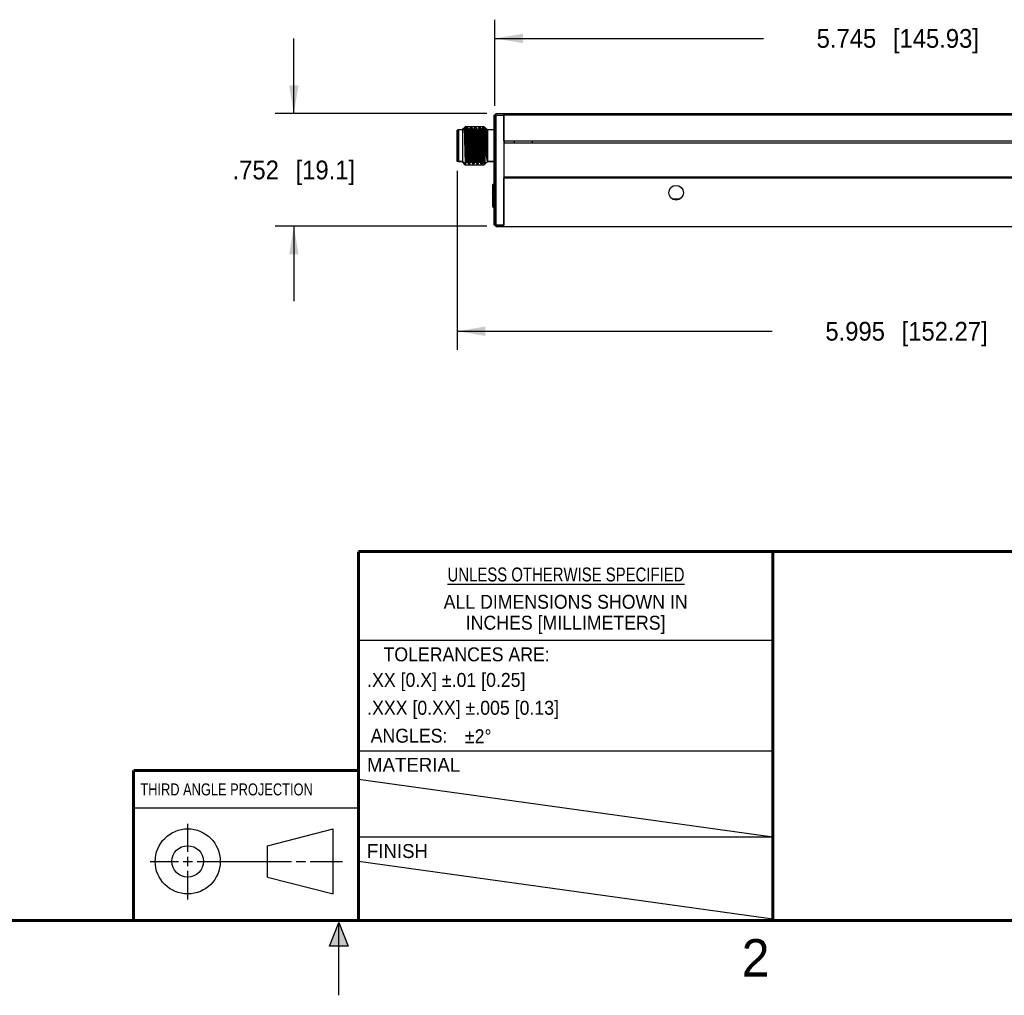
# Model space of a CAD drawing. Header units: inches. Extents: x 0 to 22, y 0 to 17.
# Tile 16 of 31: x 8.9 to 15.4, y 0 to 6.5. Entities that reach past the tile are written whole.
import ezdxf

# ---------------------------------------------------------------- set-up
doc = ezdxf.new("R2010")
doc.units = ezdxf.units.IN
doc.header["$LTSCALE"] = 1.21
doc.header["$MEASUREMENT"] = 0
doc.layers.get('0').update_dxf_attribs({"linetype": 'CONTINUOUS'})
doc.layers.add('02___PRT_ALL_AXES', color=7, linetype='CONTINUOUS')
doc.layers.add('INTFCLR_6', color=7, linetype='CONTINUOUS')
doc.styles.get("Standard").update_dxf_attribs({"font": 'txt', "width": 0.95})
doc.styles.add('TEXTSTYLE_2', font='txt')
doc.styles.add('TEXTSTYLE_4', font='txt', dxfattribs={"width": 0.8})
doc.styles.add('TEXTSTYLE_5', font='gdt', dxfattribs={"width": 0.95})
doc.dimstyles.new('DIMSTYLE_1', dxfattribs={"dimtxt": 0.125, "dimasz": 0.1875, "dimexe": 0.125, "dimexo": 0.0625, "dimgap": 0.0625, "dimtad": 0, "dimtih": 1, "dimtoh": 1, "dimdec": 3, "dimzin": 4, "dimdsep": 46, "dimtxsty": 'STANDARD', "dimblk": '_FILLED', "dimblk1": '_FILLED', "dimblk2": '_FILLED', "dimcen": 0.09, "dimadec": 3, "dimazin": 1, "dimtp": 0.001, "dimtm": 0.001, "dimtfac": 1, "dimtdec": 3, "dimtofl": 0, "dimtmove": 0, "dimatfit": 3, "dimldrblk": '_FILLED', "dimfxl": 1, "dimtolj": 1, "dimtzin": 4, "dimarcsym": 0})

# ---------------------------------------------------------------- blocks, each defined once
blk = doc.blocks.new('_FILLED')
at = {"color": 0, "linetype": 'BYBLOCK'}
blk.add_solid([(0, 0), (-1, 0.167), (-1, -0.167)], dxfattribs=at)
blk = doc.blocks.new('*D0')
at = {"color": 6, "linetype": 'CONTINUOUS'}
for p, q in [((11.79, 5.4997), (11.79, 4.3054)), ((17.785, 5.0772), (17.785, 4.3054)), ((11.79, 4.4304), (13.8904, 4.4304)), ((17.785, 4.4304), (15.6842, 4.4304))]:
    blk.add_line(p, q, dxfattribs=at)
at = {"color": 6, "linetype": 'CONTINUOUS', "xscale": 0.1875, "yscale": 0.1875, "zscale": 0.1875, "rotation": 180}
blk.add_blockref('_FILLED', (11.79, 4.4304), dxfattribs=at)
at = {"color": 6, "linetype": 'CONTINUOUS', "xscale": 0.1875, "yscale": 0.1875, "zscale": 0.1875}
blk.add_blockref('_FILLED', (17.785, 4.4304), dxfattribs=at)
at = {"color": 6, "linetype": 'CONTINUOUS', "insert": (14.7873, 4.4929), "char_height": 0.125, "width": 1.66875, "attachment_point": 2, "line_spacing_factor": 0.9}
blk.add_mtext('5.995{\\ftxt.shx;\\W1.000000;\\H0.125000; }[152.27]', dxfattribs=at)
blk = doc.blocks.new('*D1')
at = {"color": 2, "linetype": 'CONTINUOUS'}
for p, q in [((12.0398, 5.935), (12.0398, 6.509)), ((17.785, 5.9357), (17.785, 6.509)), ((12.0398, 6.384), (13.8322, 6.384)), ((17.785, 6.384), (15.6259, 6.384))]:
    blk.add_line(p, q, dxfattribs=at)
at = {"color": 2, "linetype": 'CONTINUOUS', "xscale": 0.1875, "yscale": 0.1875, "zscale": 0.1875, "rotation": 180}
blk.add_blockref('_FILLED', (12.0398, 6.384), dxfattribs=at)
at = {"color": 2, "linetype": 'CONTINUOUS', "xscale": 0.1875, "yscale": 0.1875, "zscale": 0.1875}
blk.add_blockref('_FILLED', (17.785, 6.384), dxfattribs=at)
at = {"color": 2, "linetype": 'CONTINUOUS', "insert": (14.729, 6.4465), "char_height": 0.125, "width": 1.66875, "attachment_point": 2, "line_spacing_factor": 0.9}
blk.add_mtext('5.745{\\ftxt.shx;\\W1.000000;\\H0.125000; }[145.93]', dxfattribs=at)
blk = doc.blocks.new('*D25')
at = {"color": 2, "linetype": 'CONTINUOUS'}
for p, q in [((10.6992, 5.8825), (10.6992, 6.3825)), ((11.9873, 5.8825), (10.5742, 5.8825)), ((11.9873, 5.1305), (10.5742, 5.1305)), ((10.6992, 5.1305), (10.6992, 4.6305))]:
    blk.add_line(p, q, dxfattribs=at)
at = {"color": 2, "linetype": 'CONTINUOUS', "xscale": 0.1875, "yscale": 0.1875, "zscale": 0.1875}
for p, rotation in [((10.6992, 5.8825), 269.9999999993), ((10.6992, 5.1305), 89.9999999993)]:
    blk.add_blockref('_FILLED', p, dxfattribs=dict(at, rotation=rotation))
at = {"color": 2, "linetype": 'CONTINUOUS', "insert": (10.6992, 5.569), "char_height": 0.125, "width": 1.3125, "attachment_point": 2, "line_spacing_factor": 0.9}
blk.add_mtext('.752{\\ftxt.shx;\\W1.000000;\\H0.125000; }[19.1]', dxfattribs=at)

msp = doc.modelspace()

# ---------------------------------------------------------------- linework, layer by layer
at = {"color": 7, "linetype": 'CONTINUOUS'}
for p, q in [((12.0348, 5.1405), (12.0348, 5.8725)), ((12.0398, 5.8725), (12.0348, 5.8725)), ((12.0498, 5.8825), (12.0398, 5.8725)), ((12.0398, 5.1405), (12.0398, 5.8725)), ((12.0448, 5.8775), (12.0498, 5.8725)), ((12.0498, 5.8825), (12.0998, 5.8825)), ((12.0498, 5.1405), (12.0498, 5.8725)), ((12.0498, 5.8725), (12.0998, 5.8725)), ((12.0998, 5.8825), (12.0998, 5.1405)), ((12.1, 5.7002), (12.1, 5.8832)), ((12.1, 5.8832), (17.775, 5.8832)), ((12.1, 5.8732), (17.775, 5.8732)), ((11.821, 5.7732), (11.843, 5.7952)), ((11.843, 5.7755), (11.843, 5.7952)), ((11.967, 5.7952), (11.843, 5.7952)), ((11.8512, 5.7899), (11.843, 5.7758)), ((11.8515, 5.7901), (11.8512, 5.7899)), ((11.8515, 5.7901), (11.8584, 5.7901)), ((11.8576, 5.7901), (11.8578, 5.7899)), ((11.8661, 5.7755), (11.8578, 5.7899)), ((11.8584, 5.7901), (11.8587, 5.7899)), ((11.8669, 5.7758), (11.8587, 5.7899)), ((11.8587, 5.7899), (11.8593, 5.7877)), ((11.879, 5.7899), (11.8708, 5.7758)), ((11.871, 5.7758), (11.8792, 5.7901)), ((11.8792, 5.7901), (11.879, 5.7899)), ((11.8792, 5.7901), (11.8862, 5.7901)), ((11.8853, 5.7901), (11.8856, 5.7899)), ((11.8939, 5.7755), (11.8856, 5.7899)), ((11.8862, 5.7901), (11.8865, 5.7899)), ((11.8946, 5.7758), (11.8865, 5.7899)), ((11.8865, 5.7899), (11.8871, 5.7877)), ((11.9067, 5.7899), (11.8986, 5.7758)), ((11.907, 5.7901), (11.9067, 5.7899)), ((11.907, 5.7901), (11.914, 5.7901)), ((11.9131, 5.7901), (11.9134, 5.7899)), ((11.9217, 5.7755), (11.9134, 5.7899)), ((11.914, 5.7901), (11.9142, 5.7899)), ((11.9224, 5.7758), (11.9142, 5.7899)), ((11.9142, 5.7899), (11.9149, 5.7877)), ((11.9345, 5.7899), (11.9264, 5.7758)), ((11.9348, 5.7901), (11.9345, 5.7899)), ((11.9409, 5.7901), (11.9348, 5.7901)), ((11.9409, 5.7901), (11.9412, 5.7899)), ((11.9495, 5.7755), (11.9412, 5.7899)), ((11.9418, 5.7901), (11.942, 5.7899)), ((11.9502, 5.7758), (11.942, 5.7899)), ((11.942, 5.7899), (11.9426, 5.7877)), ((11.9623, 5.7899), (11.9541, 5.7758)), ((11.9543, 5.7758), (11.9626, 5.7901)), ((11.9626, 5.7901), (11.9623, 5.7899)), ((11.9687, 5.7901), (11.9626, 5.7901)), ((11.967, 5.7952), (11.967, 5.7901)), ((11.9836, 5.7786), (11.967, 5.7952)), ((11.9687, 5.7901), (11.9689, 5.7899)), ((11.9773, 5.7755), (11.9689, 5.7899)), ((11.9695, 5.7901), (11.9698, 5.7899)), ((11.978, 5.7758), (11.9698, 5.7899)), ((11.9698, 5.7899), (11.9704, 5.7877)), ((11.79, 5.5622), (11.79, 5.7722)), ((11.7978, 5.7722), (11.79, 5.7722)), ((11.7988, 5.7732), (11.7949, 5.7693)), ((11.7949, 5.7638), (11.7949, 5.7693)), ((11.7949, 5.5673), (11.7949, 5.7638)), ((11.7988, 5.7732), (11.7988, 5.5634)), ((11.8264, 5.7732), (11.7988, 5.7732)), ((11.8264, 5.7732), (11.8347, 5.7816)), ((11.8264, 5.5634), (11.8264, 5.7732)), ((11.8347, 5.7816), (11.8349, 5.7815)), ((11.8384, 5.7755), (11.8349, 5.7815)), ((11.8351, 5.7811), (11.8356, 5.7816)), ((11.8356, 5.7816), (11.8358, 5.7815)), ((11.8391, 5.7758), (11.8358, 5.7815)), ((11.8358, 5.7815), (11.8362, 5.7796)), ((11.8432, 5.7758), (11.8382, 5.7758)), ((11.866, 5.7758), (11.871, 5.7758)), ((11.886, 5.6732), (11.883, 5.7479)), ((11.8891, 5.7479), (11.8921, 5.6732)), ((11.8987, 5.7758), (11.8938, 5.7758)), ((11.9137, 5.6732), (11.9108, 5.7479)), ((11.9169, 5.7479), (11.9198, 5.6732)), ((11.9265, 5.7758), (11.9215, 5.7758)), ((11.9415, 5.6732), (11.9386, 5.7479)), ((11.9447, 5.7479), (11.9476, 5.6732)), ((11.9493, 5.7758), (11.9543, 5.7758)), ((11.9686, 5.6936), (11.9663, 5.7478)), ((11.9821, 5.7758), (11.9771, 5.7758)), ((11.9802, 5.747), (11.9802, 5.7477)), ((11.9803, 5.7458), (11.9802, 5.747)), ((11.9845, 5.7802), (11.9819, 5.7758)), ((11.9847, 5.7803), (11.9845, 5.7802)), ((11.9847, 5.7803), (11.9917, 5.7732)), ((11.9853, 5.7802), (11.9851, 5.7798)), ((11.9855, 5.7803), (11.9853, 5.7802)), ((11.9855, 5.7803), (11.9926, 5.7732)), ((11.9858, 5.7795), (11.9855, 5.7803)), ((11.9884, 5.6936), (11.9868, 5.7474)), ((11.9917, 5.7732), (11.9917, 5.643)), ((12.0348, 5.7732), (11.9917, 5.7732)), ((11.8769, 5.6913), (11.8768, 5.6934)), ((11.8777, 5.6732), (11.8769, 5.6913)), ((11.8779, 5.6668), (11.8777, 5.6732)), ((11.8781, 5.6634), (11.8779, 5.6668)), ((11.8788, 5.6452), (11.8781, 5.6634)), ((11.8863, 5.6634), (11.886, 5.6732)), ((11.8921, 5.6732), (11.8924, 5.6634)), ((11.9003, 5.6732), (11.8994, 5.6945)), ((11.9007, 5.6634), (11.9003, 5.6732)), ((11.9016, 5.6421), (11.9007, 5.6634)), ((11.9054, 5.6732), (11.9046, 5.6944)), ((11.9059, 5.6634), (11.9054, 5.6732)), ((11.9067, 5.6422), (11.9059, 5.6634)), ((11.9141, 5.6634), (11.9137, 5.6732)), ((11.9198, 5.6732), (11.9202, 5.6634)), ((11.9281, 5.6732), (11.9272, 5.6941)), ((11.9285, 5.6634), (11.9281, 5.6732)), ((11.9294, 5.6425), (11.9285, 5.6634)), ((11.9332, 5.6732), (11.9324, 5.6941)), ((11.9336, 5.6634), (11.9332, 5.6732)), ((11.9345, 5.6426), (11.9336, 5.6634)), ((11.9419, 5.6634), (11.9415, 5.6732)), ((11.9476, 5.6732), (11.948, 5.6634)), ((11.9559, 5.6732), (11.955, 5.6937)), ((11.9563, 5.6634), (11.9559, 5.6732)), ((11.9571, 5.6429), (11.9563, 5.6634)), ((11.961, 5.6732), (11.9602, 5.6937)), ((11.9614, 5.6634), (11.961, 5.6732)), ((11.9623, 5.6429), (11.9614, 5.6634)), ((11.9748, 5.5551), (11.9748, 5.6908)), ((11.9748, 5.6908), (11.9803, 5.6291)), ((11.9891, 5.6652), (11.9879, 5.6936)), ((11.9891, 5.6652), (11.9884, 5.6936)), ((11.9891, 5.5686), (11.9891, 5.6652)), ((12.1, 5.7002), (17.785, 5.7002)), ((12.1, 5.6882), (12.1, 5.4582)), ((12.1, 5.6882), (17.785, 5.6882)), ((12.105, 5.6882), (12.105, 5.7002)), ((12.17, 5.7002), (12.17, 5.6882)), ((12.29, 5.7002), (12.29, 5.6882)), ((11.879, 5.6419), (11.8788, 5.6452)), ((11.8816, 5.5887), (11.8815, 5.5891)), ((11.9917, 5.643), (11.9917, 5.5634)), ((11.82, 5.5622), (11.79, 5.5622)), ((11.7949, 5.5673), (11.7988, 5.5634)), ((11.7988, 5.5634), (11.8264, 5.5634)), ((11.82, 5.5634), (11.82, 5.5622)), ((11.82, 5.5622), (11.843, 5.5392)), ((11.8289, 5.5608), (11.8264, 5.5634)), ((11.8289, 5.5611), (11.8289, 5.5608)), ((11.829, 5.561), (11.8289, 5.5611)), ((11.829, 5.5611), (11.8289, 5.5611)), ((11.8289, 5.5608), (11.8292, 5.5608)), ((11.829, 5.5611), (11.829, 5.561)), ((11.8298, 5.56), (11.8292, 5.5608)), ((11.8433, 5.5464), (11.8298, 5.56)), ((11.843, 5.5392), (11.843, 5.5468)), ((11.967, 5.5392), (11.843, 5.5392)), ((11.8433, 5.5464), (11.8433, 5.5469)), ((11.8433, 5.5469), (11.8437, 5.5464)), ((11.8437, 5.5464), (11.8433, 5.5464)), ((11.8437, 5.5464), (11.8439, 5.5467)), ((11.8439, 5.5467), (11.8521, 5.5608)), ((11.8442, 5.5464), (11.8439, 5.5467)), ((11.8442, 5.5464), (11.8442, 5.5469)), ((11.8442, 5.5469), (11.8445, 5.5464)), ((11.8445, 5.5464), (11.8442, 5.5464)), ((11.8445, 5.5464), (11.8448, 5.5467)), ((11.8448, 5.5467), (11.853, 5.5608)), ((11.8519, 5.5608), (11.8569, 5.5608)), ((11.8528, 5.5608), (11.8528, 5.5608)), ((11.8528, 5.5608), (11.8528, 5.5608)), ((11.8567, 5.5611), (11.8651, 5.5467)), ((11.8654, 5.5464), (11.8651, 5.5467)), ((11.8723, 5.5464), (11.8654, 5.5464)), ((11.8714, 5.5464), (11.8717, 5.5467)), ((11.8717, 5.5467), (11.8799, 5.5608)), ((11.872, 5.5468), (11.8723, 5.5464)), ((11.8723, 5.5464), (11.8726, 5.5467)), ((11.8726, 5.5467), (11.8808, 5.5608)), ((11.8797, 5.5608), (11.8847, 5.5608)), ((11.8845, 5.5611), (11.8928, 5.5467)), ((11.8931, 5.5464), (11.8928, 5.5467)), ((11.9001, 5.5464), (11.8931, 5.5464)), ((11.8992, 5.5464), (11.8995, 5.5467)), ((11.8995, 5.5467), (11.9077, 5.5608)), ((11.8998, 5.5468), (11.9001, 5.5464)), ((11.9001, 5.5464), (11.9004, 5.5467)), ((11.9004, 5.5467), (11.9085, 5.5608)), ((11.9075, 5.5608), (11.9125, 5.5608)), ((11.9123, 5.5611), (11.9206, 5.5467)), ((11.9209, 5.5464), (11.9206, 5.5467)), ((11.9279, 5.5464), (11.9209, 5.5464)), ((11.927, 5.5464), (11.9273, 5.5467)), ((11.9273, 5.5467), (11.9354, 5.5608)), ((11.9275, 5.5468), (11.9279, 5.5464)), ((11.9279, 5.5464), (11.9281, 5.5467)), ((11.9281, 5.5467), (11.9363, 5.5608)), ((11.9353, 5.5608), (11.9402, 5.5608)), ((11.9401, 5.5611), (11.9484, 5.5467)), ((11.9487, 5.5464), (11.9484, 5.5467)), ((11.9556, 5.5464), (11.9487, 5.5464)), ((11.9548, 5.5464), (11.9551, 5.5467)), ((11.9551, 5.5467), (11.9632, 5.5608)), ((11.9553, 5.5468), (11.9556, 5.5464)), ((11.9556, 5.5464), (11.9559, 5.5467)), ((11.9559, 5.5467), (11.9641, 5.5608)), ((11.9631, 5.5608), (11.968, 5.5608)), ((11.967, 5.5608), (11.967, 5.5392)), ((11.9755, 5.5477), (11.967, 5.5392)), ((11.9678, 5.5611), (11.968, 5.5608)), ((11.968, 5.5608), (11.9757, 5.5476)), ((11.9758, 5.5475), (11.9757, 5.5476)), ((11.9917, 5.5634), (11.9758, 5.5475)), ((11.9765, 5.5476), (11.9764, 5.548)), ((11.9767, 5.5475), (11.9765, 5.5476)), ((11.9926, 5.5634), (11.9767, 5.5475)), ((12.0348, 5.5622), (11.9914, 5.5622)), ((11.9917, 5.5634), (12.0348, 5.5634)), ((12.2879, 5.457), (12.0998, 5.457)), ((17.785, 5.4582), (12.1, 5.4582)), ((12.1, 5.1297), (12.1, 5.4547)), ((12.1, 5.4547), (17.785, 5.4547)), ((12.2879, 5.457), (12.2879, 5.4582)), ((12.2879, 5.4547), (12.2879, 5.457)), ((12.2886, 5.4547), (12.2886, 5.4582)), ((12.299, 5.4547), (12.299, 5.4582)), ((12.2996, 5.4582), (12.2996, 5.4547)), ((12.5344, 5.4547), (12.5344, 5.4582)), ((12.623, 5.4547), (12.623, 5.4582)), ((12.7116, 5.4547), (12.7116, 5.4582)), ((13.215, 5.4582), (13.215, 5.4547)), ((13.29, 5.4582), (13.29, 5.4547)), ((14.5894, 5.4547), (14.5894, 5.4582)), ((14.678, 5.4547), (14.678, 5.4582)), ((14.7666, 5.4547), (14.7666, 5.4582)), ((12.0256, 5.4046), (12.0256, 5.3595)), ((12.0256, 5.3928), (12.0348, 5.3928)), ((12.0335, 5.3595), (12.0335, 5.4125)), ((12.0335, 5.4125), (12.0348, 5.4125)), ((12.0256, 5.3595), (12.0256, 5.31)), ((12.0256, 5.3595), (12.0348, 5.3595)), ((12.0335, 5.257), (12.0335, 5.3595)), ((12.0335, 5.3484), (12.0348, 5.3484)), ((12.0256, 5.31), (12.0257, 5.2649)), ((12.0349, 5.31), (12.0256, 5.31)), ((12.0256, 5.2767), (12.0348, 5.2767)), ((12.0349, 5.3211), (12.0335, 5.3211)), ((12.0335, 5.257), (12.0348, 5.257)), ((12.0352, 5.1389), (12.0348, 5.1405)), ((12.0398, 5.1405), (12.0348, 5.1405)), ((12.0402, 5.1389), (12.0352, 5.1389)), ((12.0402, 5.1389), (12.0398, 5.1405)), ((12.0398, 5.1405), (12.0498, 5.1305)), ((12.0502, 5.1289), (12.0402, 5.1389)), ((12.0498, 5.1405), (12.0448, 5.1355)), ((12.0498, 5.1405), (12.0998, 5.1405)), ((12.0502, 5.1289), (12.0498, 5.1305)), ((12.0498, 5.1305), (12.0998, 5.1305)), ((12.0502, 5.1289), (12.1002, 5.1289)), ((12.1, 5.1297), (17.785, 5.1297))]:
    msp.add_line(p, q, dxfattribs=at)
at = {"color": 2, "linetype": 'CONTINUOUS'}
for p, q in [((11.1306, 2.3698), (13.8956, 2.3698)), ((11.1339, 1.6302), (13.8989, 1.6302)), ((13.8952, 1.0555), (11.1298, 1.4388)), ((9.63, 1.25), (11.13, 1.25)), ((9.9909, 0.9562), (9.9909, 1.143)), ((10.5223, 0.998), (10.9618, 1.1108)), ((10.9618, 0.6766), (10.9618, 1.1108)), ((13.895, 1.0554), (11.13, 1.0554)), ((10.5223, 0.788), (10.5223, 0.998)), ((9.9909, 0.8624), (9.9909, 0.9249)), ((9.7407, 0.8937), (9.9284, 0.8937)), ((9.9596, 0.8937), (10.0221, 0.8937)), ((10.0534, 0.8937), (10.6836, 0.8937)), ((10.7149, 0.8937), (10.7774, 0.8937)), ((10.8086, 0.8937), (11.0243, 0.8937)), ((13.8955, 0.509), (11.13, 0.8923)), ((9.9909, 0.6384), (9.9909, 0.8312)), ((10.5223, 0.788), (10.9618, 0.6766)), ((10.9375, 0.3287), (11, 0.485)), ((11, 0.485), (11.0625, 0.3287)), ((11, 0), (11, 0.485)), ((11.0625, 0.3287), (10.9375, 0.3287))]:
    msp.add_line(p, q, dxfattribs=at)
at = {"color": 2, "linetype": 'CONTINUOUS', "const_width": 0.02}
for points in [[(11.13, 2.96), (16.375, 2.96)], [(11.13, 0.5), (11.13, 2.96)], [(9.63, 1.5), (11.13, 1.5)], [(9.63, 0.5), (9.63, 1.5)], [(0.5, 0.5), (21.5, 0.5)]]:
    msp.add_lwpolyline(points, dxfattribs=at)
at = {"color": 7, "linetype": 'CONTINUOUS', "true_color": 0x1c1c1c, "const_width": 0.02}
msp.add_lwpolyline([(13.895, 2.96), (13.895, 0.5)], dxfattribs=at)
at = {"color": 2, "linetype": 'CONTINUOUS'}
for centre, radius in [((9.9909, 0.8937), 0.2171), ((9.9903, 0.893), 0.105)]:
    msp.add_circle(centre, radius, dxfattribs=at)
at = {"color": 7, "linetype": 'CONTINUOUS'}
for centre, radius, start, end in [((11.8355, 5.5648), 0.00751, 210.02074, 212.21103), ((11.8513, 5.5485), 0.00729, 191.76018, 192.44358), ((12.0335, 5.4046), 0.00787, 90, 180), ((12.0335, 5.2649), 0.00787, 180, 270)]:
    msp.add_arc(centre, radius, start, end, dxfattribs=at)
for points, knots in [([(11.8651, 5.5467), (11.865, 5.5469), (11.8648, 5.5473), (11.8646, 5.5481), (11.8644, 5.5492), (11.8641, 5.5511), (11.8637, 5.5543), (11.8633, 5.5588), (11.8629, 5.5644), (11.8625, 5.5709), (11.862, 5.5783), (11.8616, 5.5866), (11.8612, 5.5956), (11.8606, 5.6089), (11.8599, 5.6267), (11.8591, 5.649), (11.8582, 5.6721), (11.8574, 5.695), (11.8567, 5.7137), (11.8561, 5.7279), (11.8557, 5.7378), (11.8553, 5.747), (11.8549, 5.7555), (11.8544, 5.7633), (11.854, 5.7701), (11.8536, 5.776), (11.8532, 5.7809), (11.8528, 5.7848), (11.8524, 5.7873), (11.8521, 5.7888), (11.8519, 5.7894), (11.8518, 5.7898), (11.8517, 5.79), (11.8515, 5.7901), (11.8515, 5.7901)], [0, 0, 0, 0, 0.00227, 0.005633, 0.010109, 0.015696, 0.030162, 0.048934, 0.071862, 0.098719, 0.129265, 0.163234, 0.200298, 0.240116, 0.326553, 0.419345, 0.515083, 0.610236, 0.701299, 0.744238, 0.784922, 0.82296, 0.858012, 0.889763, 0.917902, 0.942182, 0.962395, 0.978341, 0.989895, 0.994011, 0.997021, 0.998121, 0.998962, 1, 1, 1, 1]), ([(11.8578, 5.7899), (11.8579, 5.7898), (11.8581, 5.7893), (11.8583, 5.7885), (11.8585, 5.7875), (11.8588, 5.7855), (11.8591, 5.7824), (11.8596, 5.7778), (11.86, 5.7723), (11.8604, 5.7658), (11.8608, 5.7584), (11.8612, 5.7501), (11.8616, 5.7411), (11.8622, 5.7278), (11.8629, 5.71), (11.8638, 5.6876), (11.8646, 5.6646), (11.8654, 5.6416), (11.8663, 5.6197), (11.867, 5.6024), (11.8676, 5.5896), (11.868, 5.5811), (11.8684, 5.5734), (11.8688, 5.5665), (11.8693, 5.5606), (11.8697, 5.5557), (11.8701, 5.5518), (11.8705, 5.5493), (11.8708, 5.5478), (11.8709, 5.5472), (11.8711, 5.5468), (11.8712, 5.5466), (11.8714, 5.5464), (11.8714, 5.5464)], [0, 0, 0, 0, 0.002243, 0.005572, 0.010009, 0.015558, 0.029973, 0.048707, 0.071578, 0.098399, 0.128926, 0.162862, 0.199907, 0.239723, 0.326146, 0.418958, 0.514727, 0.609928, 0.701045, 0.784717, 0.822789, 0.857874, 0.889637, 0.917806, 0.942117, 0.962333, 0.978299, 0.989879, 0.993995, 0.997003, 0.998103, 0.998948, 1, 1, 1, 1]), ([(11.883, 5.7479), (11.8829, 5.7511), (11.8826, 5.757), (11.8821, 5.7654), (11.8816, 5.7726), (11.8812, 5.7787), (11.8808, 5.7829), (11.8804, 5.7857), (11.8802, 5.7872), (11.88, 5.7885), (11.8798, 5.7893), (11.8796, 5.7897), (11.8795, 5.79), (11.8793, 5.7901), (11.8792, 5.7901)], [0, 0, 0, 0, 0.221624, 0.419267, 0.590574, 0.733608, 0.846874, 0.8919, 0.929023, 0.958217, 0.979503, 0.987231, 0.99309, 1, 1, 1, 1]), ([(11.8856, 5.7899), (11.8857, 5.7897), (11.8859, 5.7893), (11.8861, 5.7885), (11.8863, 5.7873), (11.8866, 5.7852), (11.887, 5.7819), (11.8874, 5.7771), (11.8878, 5.7712), (11.8883, 5.7642), (11.8887, 5.7564), (11.889, 5.7508), (11.8891, 5.7479)], [0, 0, 0, 0, 0.013523, 0.033786, 0.060955, 0.095046, 0.183656, 0.298804, 0.439538, 0.604446, 0.791845, 1, 1, 1, 1]), ([(11.9108, 5.7479), (11.9106, 5.751), (11.9103, 5.757), (11.9099, 5.7653), (11.9094, 5.7726), (11.909, 5.7787), (11.9086, 5.7829), (11.9082, 5.7857), (11.908, 5.7872), (11.9078, 5.7885), (11.9076, 5.7893), (11.9074, 5.7897), (11.9073, 5.79), (11.9071, 5.7901), (11.907, 5.7901)], [0, 0, 0, 0, 0.22166, 0.419238, 0.590591, 0.733652, 0.846856, 0.89191, 0.929091, 0.958299, 0.97955, 0.987256, 0.993097, 1, 1, 1, 1]), ([(11.9134, 5.7899), (11.9135, 5.7897), (11.9136, 5.7893), (11.9138, 5.7885), (11.9141, 5.7873), (11.9144, 5.7852), (11.9147, 5.7819), (11.9152, 5.7771), (11.9156, 5.7712), (11.916, 5.7642), (11.9165, 5.7564), (11.9167, 5.7508), (11.9169, 5.7479)], [0, 0, 0, 0, 0.013545, 0.033871, 0.061082, 0.095163, 0.183706, 0.298908, 0.439639, 0.60446, 0.791878, 1, 1, 1, 1]), ([(11.9386, 5.7479), (11.9384, 5.751), (11.9381, 5.757), (11.9377, 5.7653), (11.9372, 5.7726), (11.9367, 5.7787), (11.9363, 5.7829), (11.936, 5.7857), (11.9358, 5.7872), (11.9355, 5.7885), (11.9353, 5.7893), (11.9352, 5.7897), (11.935, 5.79), (11.9349, 5.7901), (11.9348, 5.7901)], [0, 0, 0, 0, 0.221666, 0.419277, 0.590554, 0.733665, 0.846868, 0.891875, 0.929032, 0.958272, 0.979575, 0.987289, 0.993122, 1, 1, 1, 1]), ([(11.9412, 5.7899), (11.9413, 5.7897), (11.9414, 5.7893), (11.9416, 5.7885), (11.9418, 5.7873), (11.9422, 5.7853), (11.9425, 5.7819), (11.9429, 5.7771), (11.9434, 5.7712), (11.9438, 5.7643), (11.9442, 5.7564), (11.9445, 5.7508), (11.9447, 5.7479)], [0, 0, 0, 0, 0.013533, 0.033803, 0.060941, 0.094969, 0.183553, 0.298748, 0.439436, 0.60437, 0.791841, 1, 1, 1, 1]), ([(11.9663, 5.7478), (11.9662, 5.751), (11.9659, 5.7569), (11.9654, 5.7653), (11.965, 5.7726), (11.9645, 5.7786), (11.9641, 5.7829), (11.9638, 5.7857), (11.9635, 5.7872), (11.9633, 5.7884), (11.9631, 5.7893), (11.9629, 5.7897), (11.9628, 5.79), (11.9627, 5.7901), (11.9626, 5.7901)], [0, 0, 0, 0, 0.22147, 0.419147, 0.590635, 0.733598, 0.846537, 0.891494, 0.928658, 0.957958, 0.979374, 0.98716, 0.993063, 1, 1, 1, 1]), ([(11.9689, 5.7899), (11.969, 5.7898), (11.9691, 5.7894), (11.9694, 5.7885), (11.9697, 5.7867), (11.9701, 5.7841), (11.9704, 5.7806), (11.9708, 5.7764), (11.9711, 5.7714), (11.9715, 5.7657), (11.972, 5.7569), (11.9726, 5.7444), (11.9733, 5.7279), (11.974, 5.7098), (11.9745, 5.6972), (11.9748, 5.6908)], [0, 0, 0, 0, 0.004575, 0.011109, 0.030219, 0.05741, 0.092511, 0.1353, 0.185533, 0.242861, 0.306871, 0.453243, 0.620657, 0.80459, 1, 1, 1, 1]), ([(11.8349, 5.7815), (11.835, 5.7814), (11.8351, 5.7811), (11.8352, 5.7804), (11.8353, 5.7796), (11.8355, 5.7784), (11.8356, 5.777), (11.8358, 5.7746), (11.836, 5.771), (11.8363, 5.766), (11.8365, 5.7601), (11.8368, 5.7533), (11.837, 5.7457), (11.8373, 5.7374), (11.8376, 5.7285), (11.8378, 5.719), (11.8382, 5.7055), (11.8386, 5.6878), (11.8391, 5.6662), (11.8397, 5.6446), (11.8402, 5.6237), (11.8407, 5.6042), (11.8412, 5.5868), (11.8416, 5.5739), (11.842, 5.565), (11.8422, 5.5596), (11.8425, 5.5551), (11.8427, 5.5515), (11.843, 5.5489), (11.8432, 5.5474), (11.8433, 5.5469)], [0, 0, 0, 0, 0.00164, 0.004369, 0.008204, 0.013141, 0.01917, 0.026276, 0.043655, 0.065129, 0.090486, 0.119472, 0.15183, 0.187271, 0.225448, 0.266011, 0.308612, 0.398348, 0.491457, 0.58468, 0.674785, 0.758701, 0.833599, 0.896995, 0.923717, 0.946825, 0.966133, 0.981494, 0.992802, 1, 1, 1, 1]), ([(11.8519, 5.5608), (11.8519, 5.5608), (11.8517, 5.5609), (11.8516, 5.5611), (11.8515, 5.5614), (11.8513, 5.562), (11.851, 5.5633), (11.8506, 5.5656), (11.8502, 5.5689), (11.8498, 5.5732), (11.8494, 5.5784), (11.8489, 5.5844), (11.8485, 5.5912), (11.8481, 5.5987), (11.8475, 5.6099), (11.8468, 5.6251), (11.846, 5.6444), (11.8451, 5.6646), (11.8443, 5.6849), (11.8435, 5.7046), (11.8426, 5.723), (11.8419, 5.7371), (11.8413, 5.7473), (11.8409, 5.7539), (11.8405, 5.7597), (11.8401, 5.7646), (11.8397, 5.7687), (11.8393, 5.7715), (11.839, 5.7733), (11.8388, 5.7742), (11.8386, 5.775), (11.8385, 5.7754), (11.8384, 5.7755)], [0, 0, 0, 0, 0.001155, 0.002038, 0.003171, 0.006231, 0.010377, 0.021936, 0.037806, 0.057898, 0.0821, 0.110179, 0.141829, 0.176741, 0.214605, 0.297913, 0.388709, 0.483573, 0.579072, 0.671752, 0.758151, 0.83506, 0.869124, 0.899832, 0.926867, 0.949937, 0.968886, 0.9836, 0.989338, 0.993982, 0.997531, 1, 1, 1, 1]), ([(11.8567, 5.5611), (11.8567, 5.5612), (11.8565, 5.5616), (11.8563, 5.5624), (11.8561, 5.5634), (11.8558, 5.5652), (11.8554, 5.568), (11.855, 5.5721), (11.8546, 5.577), (11.8542, 5.5828), (11.8537, 5.5894), (11.8532, 5.5996), (11.8524, 5.6137), (11.8516, 5.6321), (11.8508, 5.6518), (11.8499, 5.6721), (11.8491, 5.6923), (11.8483, 5.7115), (11.8476, 5.7267), (11.847, 5.7379), (11.8466, 5.7454), (11.8462, 5.7522), (11.8457, 5.7582), (11.8453, 5.7634), (11.8449, 5.7677), (11.8445, 5.7711), (11.8441, 5.7733), (11.8438, 5.7746), (11.8437, 5.7752), (11.8435, 5.7755), (11.8434, 5.7757), (11.8433, 5.7758), (11.8432, 5.7758)], [0, 0, 0, 0, 0.00249, 0.00606, 0.01073, 0.016499, 0.031294, 0.050356, 0.073528, 0.100586, 0.131292, 0.16538, 0.242378, 0.328782, 0.421415, 0.516892, 0.611713, 0.702406, 0.785655, 0.823515, 0.8584, 0.889998, 0.918004, 0.942172, 0.962298, 0.978187, 0.98972, 0.993842, 0.996876, 0.997995, 0.998866, 1, 1, 1, 1]), ([(11.8797, 5.5608), (11.8796, 5.5608), (11.8795, 5.5609), (11.8794, 5.5611), (11.8792, 5.5614), (11.8791, 5.562), (11.8787, 5.5633), (11.8784, 5.5655), (11.878, 5.5689), (11.8776, 5.5732), (11.8771, 5.5784), (11.8767, 5.5844), (11.8763, 5.5912), (11.8759, 5.5987), (11.8753, 5.6099), (11.8746, 5.6251), (11.8737, 5.6444), (11.8729, 5.6646), (11.8721, 5.6849), (11.8712, 5.7046), (11.8704, 5.7229), (11.8697, 5.7371), (11.8691, 5.7473), (11.8687, 5.7539), (11.8683, 5.7596), (11.8679, 5.7646), (11.8675, 5.7687), (11.8671, 5.7715), (11.8668, 5.7733), (11.8666, 5.7742), (11.8664, 5.775), (11.8662, 5.7754), (11.8661, 5.7755)], [0, 0, 0, 0, 0.001145, 0.002015, 0.003132, 0.006156, 0.010271, 0.021817, 0.037713, 0.057832, 0.08202, 0.110047, 0.141651, 0.176563, 0.214454, 0.297749, 0.3885, 0.483375, 0.578895, 0.671561, 0.757967, 0.834959, 0.869019, 0.899711, 0.926742, 0.949863, 0.968887, 0.983637, 0.98937, 0.994001, 0.997537, 1, 1, 1, 1]), ([(11.8768, 5.6934), (11.8766, 5.699), (11.8761, 5.71), (11.8754, 5.7257), (11.8748, 5.7379), (11.8743, 5.7467), (11.8739, 5.7525), (11.8735, 5.7578), (11.8732, 5.7624), (11.8728, 5.7663), (11.8725, 5.7696), (11.8721, 5.7719), (11.8719, 5.7734), (11.8717, 5.7742), (11.8715, 5.7749), (11.8714, 5.7754), (11.8712, 5.7757), (11.871, 5.7758), (11.871, 5.7758)], [0, 0, 0, 0, 0.205616, 0.397107, 0.569198, 0.646434, 0.7171, 0.780692, 0.836742, 0.884909, 0.924882, 0.956368, 0.968872, 0.979212, 0.987397, 0.99346, 0.997514, 1, 1, 1, 1]), ([(11.8969, 5.7477), (11.8967, 5.7496), (11.8965, 5.7533), (11.8962, 5.7585), (11.8958, 5.763), (11.8954, 5.7669), (11.8951, 5.7701), (11.8947, 5.7725), (11.8944, 5.7741), (11.8941, 5.7751), (11.894, 5.7754), (11.8939, 5.7755)], [0, 0, 0, 0, 0.206389, 0.391651, 0.554461, 0.693612, 0.808296, 0.897837, 0.961673, 0.983955, 1, 1, 1, 1]), ([(11.8994, 5.6945), (11.899, 5.7041), (11.8983, 5.7219), (11.8974, 5.7396), (11.8969, 5.7477)], [0, 0, 0, 0, 0.543927, 1, 1, 1, 1]), ([(11.902, 5.7477), (11.9019, 5.7498), (11.9016, 5.7538), (11.9012, 5.7594), (11.9008, 5.7643), (11.9004, 5.7683), (11.9, 5.7714), (11.8997, 5.7735), (11.8994, 5.7747), (11.8992, 5.7752), (11.899, 5.7755), (11.8989, 5.7757), (11.8988, 5.7758), (11.8987, 5.7758)], [0, 0, 0, 0, 0.223674, 0.42172, 0.592381, 0.734188, 0.846162, 0.927447, 0.956431, 0.977749, 0.985639, 0.991806, 1, 1, 1, 1]), ([(11.9046, 5.6944), (11.9042, 5.7041), (11.9034, 5.7219), (11.9025, 5.7396), (11.902, 5.7477)], [0, 0, 0, 0, 0.543943, 1, 1, 1, 1]), ([(11.9246, 5.7478), (11.9245, 5.7497), (11.9243, 5.7534), (11.9239, 5.7585), (11.9236, 5.763), (11.9232, 5.7669), (11.9228, 5.7701), (11.9225, 5.7725), (11.9222, 5.7742), (11.9219, 5.7751), (11.9218, 5.7754), (11.9217, 5.7755)], [0, 0, 0, 0, 0.206398, 0.391551, 0.554304, 0.693528, 0.808179, 0.897643, 0.961555, 0.983914, 1, 1, 1, 1]), ([(11.9272, 5.6941), (11.9268, 5.7039), (11.926, 5.7218), (11.9251, 5.7397), (11.9246, 5.7478)], [0, 0, 0, 0, 0.5442, 1, 1, 1, 1]), ([(11.9298, 5.7478), (11.9296, 5.7499), (11.9294, 5.7539), (11.929, 5.7595), (11.9286, 5.7643), (11.9282, 5.7683), (11.9278, 5.7714), (11.9274, 5.7735), (11.9271, 5.7747), (11.927, 5.7752), (11.9268, 5.7755), (11.9267, 5.7757), (11.9266, 5.7758), (11.9265, 5.7758)], [0, 0, 0, 0, 0.223651, 0.421558, 0.592191, 0.734055, 0.845946, 0.927237, 0.95631, 0.977709, 0.98562, 0.991796, 1, 1, 1, 1]), ([(11.9324, 5.6941), (11.9319, 5.7038), (11.9312, 5.7217), (11.9302, 5.7397), (11.9298, 5.7478)], [0, 0, 0, 0, 0.544215, 1, 1, 1, 1]), ([(11.9524, 5.7479), (11.9523, 5.7498), (11.9521, 5.7534), (11.9517, 5.7586), (11.9513, 5.7631), (11.951, 5.7669), (11.9506, 5.7701), (11.9503, 5.7726), (11.95, 5.7742), (11.9497, 5.7751), (11.9496, 5.7754), (11.9495, 5.7755)], [0, 0, 0, 0, 0.206476, 0.391758, 0.554481, 0.693642, 0.808362, 0.89782, 0.961599, 0.983913, 1, 1, 1, 1]), ([(11.955, 5.6937), (11.9546, 5.7036), (11.9538, 5.7216), (11.9529, 5.7397), (11.9524, 5.7479)], [0, 0, 0, 0, 0.544433, 1, 1, 1, 1]), ([(11.9575, 5.7479), (11.9574, 5.75), (11.9571, 5.754), (11.9567, 5.7595), (11.9563, 5.7643), (11.956, 5.7683), (11.9556, 5.7714), (11.9552, 5.7735), (11.9549, 5.7747), (11.9548, 5.7752), (11.9546, 5.7755), (11.9545, 5.7757), (11.9544, 5.7758), (11.9543, 5.7758)], [0, 0, 0, 0, 0.223977, 0.42198, 0.592119, 0.733439, 0.845172, 0.92663, 0.955869, 0.977469, 0.985481, 0.991741, 1, 1, 1, 1]), ([(11.9602, 5.6937), (11.9597, 5.7035), (11.9589, 5.7216), (11.958, 5.7397), (11.9575, 5.7479)], [0, 0, 0, 0, 0.544454, 1, 1, 1, 1]), ([(11.9802, 5.7477), (11.9801, 5.7496), (11.9799, 5.7533), (11.9795, 5.7584), (11.9791, 5.763), (11.9788, 5.7669), (11.9784, 5.7701), (11.9781, 5.7725), (11.9777, 5.7741), (11.9775, 5.7751), (11.9773, 5.7754), (11.9773, 5.7755)], [0, 0, 0, 0, 0.206411, 0.391688, 0.554504, 0.693666, 0.808363, 0.897891, 0.961686, 0.98396, 1, 1, 1, 1]), ([(11.9891, 5.5686), (11.9889, 5.5706), (11.9885, 5.5749), (11.9877, 5.5854), (11.9868, 5.6014), (11.9857, 5.6235), (11.9847, 5.6484), (11.9836, 5.6745), (11.9825, 5.7002), (11.9815, 5.7239), (11.9807, 5.7389), (11.9803, 5.7458)], [0, 0, 0, 0, 0.032722, 0.073589, 0.177221, 0.304559, 0.447775, 0.598055, 0.746147, 0.882934, 1, 1, 1, 1]), ([(11.9853, 5.7474), (11.9852, 5.7495), (11.9849, 5.7536), (11.9845, 5.7593), (11.9841, 5.7641), (11.9837, 5.7682), (11.9833, 5.7714), (11.983, 5.7735), (11.9827, 5.7747), (11.9825, 5.7752), (11.9824, 5.7755), (11.9823, 5.7757), (11.9821, 5.7758), (11.9821, 5.7758)], [0, 0, 0, 0, 0.22412, 0.422589, 0.593293, 0.734707, 0.846183, 0.927221, 0.956248, 0.977664, 0.985603, 0.991805, 1, 1, 1, 1]), ([(11.9868, 5.7474), (11.9867, 5.7498), (11.9865, 5.7543), (11.9863, 5.7607), (11.986, 5.7663), (11.9858, 5.7703), (11.9856, 5.7731), (11.9855, 5.7749), (11.9853, 5.7764), (11.9852, 5.7777), (11.9851, 5.7787), (11.9849, 5.7794), (11.9848, 5.7799), (11.9847, 5.7802), (11.9847, 5.7803)], [0, 0, 0, 0, 0.218347, 0.41271, 0.581372, 0.722976, 0.783281, 0.836417, 0.882273, 0.920749, 0.951754, 0.975239, 0.991241, 1, 1, 1, 1]), ([(11.9879, 5.6936), (11.9875, 5.7034), (11.9867, 5.7213), (11.9858, 5.7392), (11.9853, 5.7474)], [0, 0, 0, 0, 0.543845, 1, 1, 1, 1]), ([(11.8893, 5.5887), (11.8887, 5.6003), (11.8877, 5.6252), (11.8868, 5.6501), (11.8863, 5.6634)], [0, 0, 0, 0, 0.466616, 1, 1, 1, 1]), ([(11.8924, 5.6634), (11.8929, 5.6501), (11.8938, 5.6252), (11.8948, 5.6003), (11.8954, 5.5887)], [0, 0, 0, 0, 0.533389, 1, 1, 1, 1]), ([(11.9171, 5.5887), (11.9165, 5.6003), (11.9155, 5.6252), (11.9146, 5.6501), (11.9141, 5.6634)], [0, 0, 0, 0, 0.466611, 1, 1, 1, 1]), ([(11.9202, 5.6634), (11.9207, 5.6501), (11.9216, 5.6252), (11.9226, 5.6003), (11.9232, 5.5887)], [0, 0, 0, 0, 0.53339, 1, 1, 1, 1]), ([(11.9449, 5.5887), (11.9443, 5.6003), (11.9433, 5.6252), (11.9424, 5.6501), (11.9419, 5.6634)], [0, 0, 0, 0, 0.46661, 1, 1, 1, 1]), ([(11.948, 5.6634), (11.9485, 5.6501), (11.9494, 5.6252), (11.9504, 5.6003), (11.951, 5.5887)], [0, 0, 0, 0, 0.533388, 1, 1, 1, 1]), ([(11.9726, 5.589), (11.9723, 5.5967), (11.9715, 5.6131), (11.9702, 5.648), (11.9692, 5.6752), (11.9686, 5.6936)], [0, 0, 0, 0, 0.22102, 0.470203, 1, 1, 1, 1]), ([(11.8815, 5.5891), (11.8811, 5.5971), (11.8801, 5.6147), (11.8794, 5.6323), (11.879, 5.6419)], [0, 0, 0, 0, 0.456427, 1, 1, 1, 1]), ([(11.8845, 5.5611), (11.8844, 5.5612), (11.8843, 5.5615), (11.884, 5.5625), (11.8837, 5.5641), (11.8834, 5.5665), (11.883, 5.5697), (11.8826, 5.5735), (11.8823, 5.578), (11.8819, 5.5832), (11.8817, 5.5868), (11.8816, 5.5887)], [0, 0, 0, 0, 0.016233, 0.038674, 0.102738, 0.192397, 0.307098, 0.446173, 0.608829, 0.793875, 1, 1, 1, 1]), ([(11.8928, 5.5467), (11.8928, 5.5469), (11.8926, 5.5473), (11.8924, 5.5482), (11.8922, 5.5493), (11.8918, 5.5514), (11.8915, 5.5547), (11.891, 5.5595), (11.8906, 5.5654), (11.8902, 5.5724), (11.8897, 5.5802), (11.8894, 5.5858), (11.8893, 5.5887)], [0, 0, 0, 0, 0.013662, 0.034044, 0.061311, 0.09548, 0.184187, 0.299357, 0.440045, 0.604842, 0.792069, 1, 1, 1, 1]), ([(11.8954, 5.5887), (11.8955, 5.5856), (11.8958, 5.5796), (11.8963, 5.5713), (11.8968, 5.564), (11.8973, 5.5579), (11.8977, 5.5537), (11.898, 5.5509), (11.8982, 5.5494), (11.8985, 5.5481), (11.8987, 5.5473), (11.8988, 5.5469), (11.899, 5.5466), (11.8991, 5.5464), (11.8992, 5.5464)], [0, 0, 0, 0, 0.221569, 0.419171, 0.590452, 0.733472, 0.846736, 0.891765, 0.928895, 0.9581, 0.979405, 0.987147, 0.993024, 1, 1, 1, 1]), ([(11.9042, 5.5889), (11.9037, 5.597), (11.9028, 5.6147), (11.902, 5.6325), (11.9016, 5.6421)], [0, 0, 0, 0, 0.456117, 1, 1, 1, 1]), ([(11.9075, 5.5608), (11.9074, 5.5608), (11.9073, 5.5609), (11.9072, 5.5611), (11.907, 5.5614), (11.9069, 5.5619), (11.9066, 5.5631), (11.9062, 5.5652), (11.9058, 5.5684), (11.9054, 5.5724), (11.905, 5.5772), (11.9046, 5.5828), (11.9043, 5.5868), (11.9042, 5.5889)], [0, 0, 0, 0, 0.008288, 0.014506, 0.022448, 0.043857, 0.072889, 0.154098, 0.266074, 0.407928, 0.578452, 0.776374, 1, 1, 1, 1]), ([(11.9093, 5.5889), (11.9088, 5.597), (11.9079, 5.6148), (11.9071, 5.6325), (11.9067, 5.6422)], [0, 0, 0, 0, 0.456101, 1, 1, 1, 1]), ([(11.9123, 5.5611), (11.9122, 5.5612), (11.9121, 5.5615), (11.9118, 5.5625), (11.9115, 5.5641), (11.9111, 5.5666), (11.9108, 5.5697), (11.9104, 5.5736), (11.91, 5.5782), (11.9097, 5.5833), (11.9094, 5.587), (11.9093, 5.5889)], [0, 0, 0, 0, 0.016202, 0.038616, 0.102547, 0.192087, 0.306856, 0.44601, 0.608632, 0.793741, 1, 1, 1, 1]), ([(11.9206, 5.5467), (11.9205, 5.5469), (11.9204, 5.5473), (11.9202, 5.5481), (11.9199, 5.5493), (11.9196, 5.5514), (11.9192, 5.5547), (11.9188, 5.5595), (11.9184, 5.5654), (11.9179, 5.5724), (11.9175, 5.5802), (11.9172, 5.5858), (11.9171, 5.5887)], [0, 0, 0, 0, 0.013673, 0.034061, 0.061295, 0.095394, 0.184063, 0.299296, 0.439933, 0.604744, 0.792067, 1, 1, 1, 1]), ([(11.9232, 5.5887), (11.9233, 5.5856), (11.9236, 5.5796), (11.9241, 5.5713), (11.9246, 5.564), (11.925, 5.5579), (11.9254, 5.5537), (11.9258, 5.5509), (11.926, 5.5494), (11.9262, 5.5481), (11.9264, 5.5473), (11.9266, 5.5469), (11.9267, 5.5466), (11.9269, 5.5464), (11.927, 5.5464)], [0, 0, 0, 0, 0.221624, 0.419199, 0.590449, 0.73354, 0.846735, 0.891742, 0.928903, 0.958153, 0.979474, 0.987201, 0.993054, 1, 1, 1, 1]), ([(11.932, 5.5888), (11.9315, 5.5969), (11.9306, 5.6148), (11.9298, 5.6327), (11.9294, 5.6425)], [0, 0, 0, 0, 0.455773, 1, 1, 1, 1]), ([(11.9353, 5.5608), (11.9352, 5.5608), (11.9351, 5.5609), (11.935, 5.5611), (11.9348, 5.5614), (11.9346, 5.5619), (11.9343, 5.5631), (11.934, 5.5652), (11.9336, 5.5683), (11.9332, 5.5723), (11.9328, 5.5771), (11.9324, 5.5827), (11.9321, 5.5867), (11.932, 5.5888)], [0, 0, 0, 0, 0.008288, 0.014492, 0.022423, 0.043848, 0.072935, 0.154235, 0.266114, 0.407951, 0.578546, 0.776405, 1, 1, 1, 1]), ([(11.9371, 5.5888), (11.9366, 5.5969), (11.9357, 5.6149), (11.9349, 5.6328), (11.9345, 5.6426)], [0, 0, 0, 0, 0.455757, 1, 1, 1, 1]), ([(11.9401, 5.5611), (11.94, 5.5612), (11.9399, 5.5615), (11.9396, 5.5625), (11.9393, 5.5641), (11.9389, 5.5665), (11.9386, 5.5697), (11.9382, 5.5736), (11.9378, 5.5781), (11.9375, 5.5832), (11.9372, 5.5868), (11.9371, 5.5888)], [0, 0, 0, 0, 0.016241, 0.038732, 0.102838, 0.192411, 0.30709, 0.446265, 0.608893, 0.793855, 1, 1, 1, 1]), ([(11.9484, 5.5467), (11.9483, 5.5469), (11.9481, 5.5473), (11.9479, 5.5482), (11.9477, 5.5493), (11.9474, 5.5514), (11.947, 5.5547), (11.9466, 5.5595), (11.9462, 5.5654), (11.9457, 5.5724), (11.9453, 5.5802), (11.945, 5.5858), (11.9449, 5.5887)], [0, 0, 0, 0, 0.013685, 0.034129, 0.061437, 0.095594, 0.184233, 0.29946, 0.440143, 0.604853, 0.792101, 1, 1, 1, 1]), ([(11.951, 5.5887), (11.9511, 5.5856), (11.9514, 5.5796), (11.9519, 5.5713), (11.9523, 5.564), (11.9528, 5.5579), (11.9532, 5.5537), (11.9536, 5.5509), (11.9538, 5.5494), (11.954, 5.5481), (11.9542, 5.5473), (11.9544, 5.5469), (11.9545, 5.5466), (11.9547, 5.5464), (11.9548, 5.5464)], [0, 0, 0, 0, 0.221574, 0.419175, 0.590449, 0.733482, 0.84674, 0.891755, 0.928889, 0.958107, 0.979424, 0.987166, 0.99304, 1, 1, 1, 1]), ([(11.9598, 5.5887), (11.9593, 5.5969), (11.9584, 5.615), (11.9576, 5.633), (11.9571, 5.6429)], [0, 0, 0, 0, 0.455596, 1, 1, 1, 1]), ([(11.9631, 5.5608), (11.963, 5.5608), (11.9629, 5.5609), (11.9627, 5.5611), (11.9626, 5.5614), (11.9624, 5.5619), (11.9622, 5.5627), (11.962, 5.5637), (11.9617, 5.5655), (11.9614, 5.5683), (11.961, 5.5723), (11.9606, 5.5771), (11.9602, 5.5826), (11.9599, 5.5866), (11.9598, 5.5887)], [0, 0, 0, 0, 0.008257, 0.014444, 0.022357, 0.043719, 0.072714, 0.109427, 0.153864, 0.265758, 0.407613, 0.578193, 0.776204, 1, 1, 1, 1]), ([(11.9649, 5.5887), (11.9644, 5.5969), (11.9635, 5.615), (11.9627, 5.6331), (11.9623, 5.6429)], [0, 0, 0, 0, 0.455393, 1, 1, 1, 1]), ([(11.9679, 5.5611), (11.9678, 5.5612), (11.9676, 5.5616), (11.9674, 5.5625), (11.9671, 5.5641), (11.9667, 5.5665), (11.9663, 5.5697), (11.966, 5.5736), (11.9656, 5.5781), (11.9652, 5.5832), (11.965, 5.5868), (11.9649, 5.5887)], [0, 0, 0, 0, 0.01626, 0.038658, 0.102447, 0.19191, 0.30692, 0.446461, 0.609316, 0.794244, 1, 1, 1, 1]), ([(11.9748, 5.5551), (11.9746, 5.5572), (11.9742, 5.5619), (11.9734, 5.5732), (11.9729, 5.5824), (11.9726, 5.589)], [0, 0, 0, 0, 0.184922, 0.415216, 1, 1, 1, 1]), ([(11.9803, 5.6291), (11.981, 5.6223), (11.9823, 5.6097), (11.9841, 5.5947), (11.9856, 5.5844), (11.9867, 5.5781), (11.9878, 5.573), (11.9887, 5.5699), (11.9891, 5.5686)], [0, 0, 0, 0, 0.334061, 0.620437, 0.741549, 0.84594, 0.932417, 1, 1, 1, 1]), ([(11.9757, 5.5476), (11.9756, 5.5477), (11.9755, 5.5479), (11.9754, 5.5484), (11.9753, 5.5491), (11.9752, 5.5503), (11.975, 5.5524), (11.9748, 5.5541), (11.9748, 5.5551)], [0, 0, 0, 0, 0.041323, 0.106343, 0.195456, 0.308682, 0.607065, 1, 1, 1, 1]), ([(12.0335, 5.3484), (12.0325, 5.3484), (12.0305, 5.3486), (12.028, 5.3495), (12.0262, 5.3509), (12.0256, 5.3523), (12.0256, 5.3529)], [0, 0, 0, 0, 0.309513, 0.588062, 0.816028, 1, 1, 1, 1]), ([(12.0335, 5.3211), (12.0325, 5.3211), (12.0306, 5.3213), (12.028, 5.3222), (12.0262, 5.3236), (12.0256, 5.3249), (12.0256, 5.3255)], [0, 0, 0, 0, 0.309513, 0.588062, 0.816028, 1, 1, 1, 1])]:
    msp.add_open_spline(points, degree=3, knots=knots, dxfattribs=at)
msp.add_solid([(11.0625, 0.3287), (10.9375, 0.3287), (11, 0.485)], dxfattribs=at)
at = {"layer": '02___PRT_ALL_AXES', "color": 7, "linetype": 'CONTINUOUS'}
msp.add_line((13.2226, 5.3147), (13.2774, 5.3147), dxfattribs=at)
msp.add_circle((13.25, 5.3547), 0.049, dxfattribs=at)
at = {"layer": 'INTFCLR_6', "color": 7, "linetype": 'CONTINUOUS', "true_color": 0xe6e7e8}
for p, q in [((12.0348, 5.1405), (12.0348, 5.8725)), ((12.0352, 5.1389), (12.0348, 5.1405))]:
    msp.add_line(p, q, dxfattribs=at)

# ---------------------------------------------------------------- texts
at = {"color": 2, "linetype": 'CONTINUOUS', "line_spacing_factor": 0.9}
for s, insert, char_height, width, attachment_point, style in [('\\LUNLESS OTHERWISE SPECIFIED\\l', (12.5151, 2.8541), 0.093, 1.9344, 2, 'TEXTSTYLE_4'), ('{\\fgdt;`}\\ftxt;2\\fgdt;{\\fgdt;~}', (11.8407, 1.7746), 0.093, 0.25885, 1, 'TEXTSTYLE_5'), ('MATERIAL', (11.1875, 1.584), 0.093, 0.744, 1, 'TEXTSTYLE_2'), ('THIRD ANGLE PROJECTION', (9.6748, 1.4137), 0.08, 1.408, 1, 'TEXTSTYLE_4'), ('FINISH', (11.1865, 1.0088), 0.093, 0.558, 1, 'TEXTSTYLE_2'), ('2', (13.6875, 0.375), 0.25, 0.25, 1, 'TEXTSTYLE_2')]:
    msp.add_mtext(s, dxfattribs=dict(at, insert=insert, char_height=char_height, width=width, attachment_point=attachment_point, style=style))
at = {"color": 2, "linetype": 'CONTINUOUS', "char_height": 0.093, "line_spacing_factor": 0.9}
for s, insert, width, attachment_point in [('ALL DIMENSIONS SHOWN IN\\PINCHES [MILLIMETERS]', (12.5128, 2.6718), 2.03205, 2), ('TOLERANCES ARE:', (11.8521, 2.3213), 1.32525, 2), ('.XX [0.X] \\fgdt;{\\fgdt;`}\\ftxt;.01 [0.25]', (11.1882, 2.1505), 1.8755, 1), ('.XXX [0.XX] \\fgdt;{\\fgdt;`}\\ftxt;.005 [0.13]', (11.1884, 1.9647), 2.14055, 1), ('ANGLES:', (11.2117, 1.7784), 0.61845, 1)]:
    msp.add_mtext(s, dxfattribs=dict(at, insert=insert, width=width, attachment_point=attachment_point))

# ---------------------------------------------------------------- dimensions: what is measured, and where the dimension line sits
at = {"color": 2, "linetype": 'CONTINUOUS'}
for base, p1, p2, angle, picture, middle in [((12.0398, 6.384), (17.785, 5.8732), (12.0398, 5.8725), 180, '*D1', (14.729, 6.384)), ((10.6992, 5.1305), (12.0498, 5.8825), (12.0498, 5.1305), 270, '*D25', (10.6992, 5.5065))]:
    dim = msp.add_linear_dim(base=base, p1=p1, p2=p2, angle=angle, dimstyle='DIMSTYLE_1', dxfattribs=at)
    dim.commit()
    dim.dimension.update_dxf_attribs({"geometry": picture, "text_midpoint": middle, "dimtype": 160})
at = {"color": 6, "linetype": 'CONTINUOUS'}
dim = msp.add_linear_dim(base=(11.79, 4.4304), p1=(17.785, 5.1397), p2=(11.79, 5.5622), angle=180, dimstyle='DIMSTYLE_1', dxfattribs=at)
dim.commit()
dim.dimension.update_dxf_attribs({"geometry": '*D0', "text_midpoint": (14.7873, 4.4304), "dimtype": 160})

doc.saveas('drawing.dxf')
